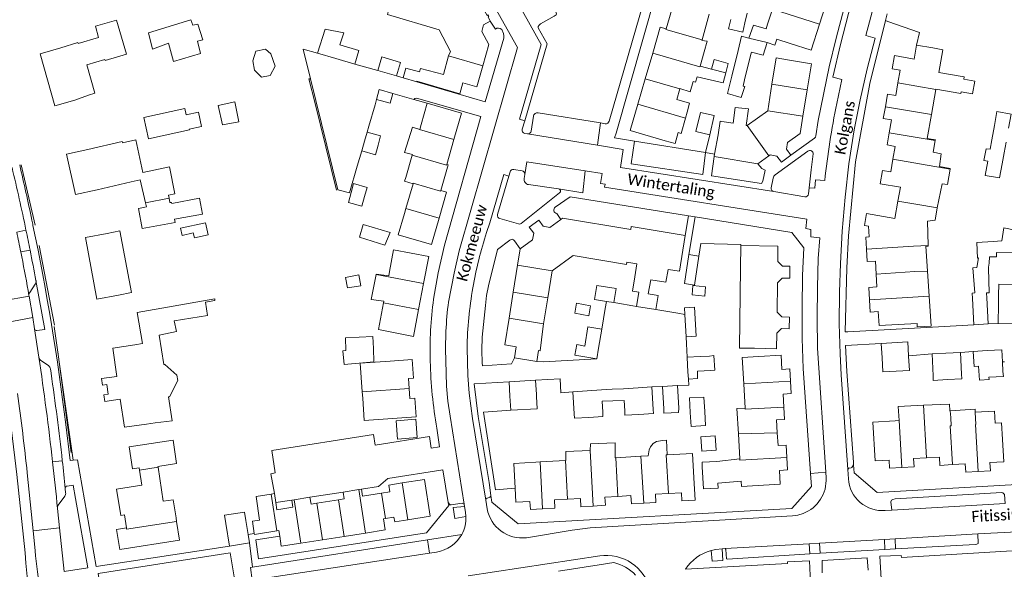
# Model space of a CAD drawing. Extents: x 177628 to 188968, y 384226 to 390673.
# Tile 224 of 256: x 183794 to 184016, y 386370 to 386493. Entities that reach past the tile are written whole.
import ezdxf

# ---------------------------------------------------------------- set-up
doc = ezdxf.new("R2010")
doc.units = 0
for name, color, linetype, lineweight in [('B01_F', 14, 'Continuous', 9), ('B01_T', 14, 'Continuous', 9), ('B02_F', 14, 'Continuous', 9), ('B02_T', 14, 'Continuous', 9), ('B07_D', 14, 'Continuous', 9), ('B11_F', 14, 'Continuous', 9), ('B11_S', 14, 'Continuous', 9), ('B14_F', 14, 'Continuous', 9), ('T01_F', 253, 'Continuous', 9), ('T01_T', 253, 'Continuous', 9), ('T03_F', 253, 'Continuous', 9), ('T03_T', 253, 'Continuous', 9), ('T04_F', 253, 'HAAG', 9), ('T04_T', 253, 'HAAG', 9), ('T05_F', 253, 'Continuous', 9), ('T05_T', 253, 'Continuous', 9), ('T22_D', 253, 'Continuous', 9), ('T22_T', 253, 'Continuous', 9), ('V00_F', 8, 'Continuous', 9), ('V00_T', 8, 'Continuous', 9), ('Z06', 7, 'Continuous', 9)]:
    doc.layers.add(name, color=color, linetype=linetype, lineweight=lineweight)
doc.styles.add('Legend', font='calibri.ttf')
doc.linetypes.add('HAAG', pattern='A,4,-1,[5,TOPOCAD.SHX,S=0.35,R=0,X=-0.35,Y=-0.35],-1', length=6)

msp = doc.modelspace()

# ---------------------------------------------------------------- linework, layer by layer
at = {"layer": 'B01_F', "linetype": 'Continuous'}
for points in [[(183962.738, 386488.117), (183964.52, 386487.523), (183964.925, 386488.852)], [(183883.891, 386479.412), (183893.576, 386476.546), (183894.198, 386479.015)], [(183811.358, 386476.744), (183809.953, 386476.246)], [(183817.569, 386465.531), (183820.611, 386466.192)], [(183998.869, 386436.692), (183998.486, 386442.266)], [(183999.26, 386431.01), (183998.869, 386436.692)], [(183838.35, 386430.434), (183820.895, 386427.331), (183822.122, 386420.356)], [(183996.515, 386424.875), (183996.538, 386424.112), (183999.721, 386424.314), (183999.26, 386431.01)], [(183828.744, 386403.017), (183824.979, 386402.55)], [(183951.651, 386388.966), (183956.894, 386389.423)], [(183829.018, 386385.229), (183829.653, 386381.163)]]:
    msp.add_lwpolyline(points, dxfattribs=at)
at = {"layer": 'B01_T', "linetype": 'Continuous'}
for points in [[(183974.568, 386492.272), (183976.367, 386497.97)], [(183871.54, 386496.722), (183877.408, 386494.987), (183877.235, 386494.401), (183888.882, 386490.958), (183891.428, 386486.105), (183891.01, 386485.1)], [(183940.016, 386491.21), (183941.645, 386496.811)], [(183963.953, 386495.624), (183962.877, 386492.236)], [(183803.697, 386486.888), (183807.57, 386488.105), (183807.629, 386487.903), (183812.224, 386489.247), (183811.484, 386491.776), (183816.274, 386493.177), (183818.514, 386485.518), (183813.686, 386484.105), (183813.623, 386484.321), (183809.55, 386483.129)], [(183899.08, 386495.28), (183899.69, 386494.23), (183899.87, 386494.34), (183900.09, 386493.98), (183899.91, 386493.87), (183900.39, 386492.92)], [(183949.732, 386494.459), (183948.119, 386488.699)], [(183900.39, 386492.92), (183898.87, 386492.12), (183898.48, 386490.63), (183900.1, 386487.65), (183898.76, 386482.88)], [(183936.992, 386485.705), (183938.704, 386491.591), (183940.016, 386491.21)], [(183967.939, 386487.887), (183972.708, 386486.383), (183974.568, 386492.272)], [(183948.119, 386488.699), (183948.091, 386488.598)], [(183967.939, 386487.887), (183964.925, 386488.852)], [(183803.697, 386486.888), (183799.034, 386485.557), (183802.372, 386473.867), (183806.822, 386475.137)], [(183996.43, 386487.5), (183995.87, 386484.39), (183991.42, 386485.18), (183990.9, 386482.22), (183992.69, 386481.88), (183992.201, 386479.024)], [(184000.08, 386486.905), (183996.43, 386487.5)], [(184001.422, 386481.39), (184002.303, 386486.438), (184000.08, 386486.905)], [(183889.844, 386480.946), (183891.01, 386485.1)], [(183935.322, 386479.961), (183936.992, 386485.705)], [(183948.577, 386486.046), (183947.663, 386482.816)], [(183967.82, 386484.16), (183964.783, 386484.668), (183963.847, 386478.738)], [(183880.761, 386480.138), (183881.382, 386482.373), (183884.477, 386481.507)], [(183898.76, 386482.88), (183897.42, 386478.11), (183894.198, 386479.015)], [(183967.82, 386484.16), (183972.75, 386483.35), (183971.781, 386477.438)], [(183883.852, 386479.273), (183880.761, 386480.138)], [(183933.652, 386474.218), (183935.322, 386479.961)], [(183946.981, 386480.403), (183946.644, 386479.213), (183946.087, 386479.371)], [(183883.891, 386479.412), (183883.852, 386479.273)], [(183944.779, 386472.443), (183945.303, 386474.472), (183942.441, 386475.282), (183943.123, 386477.693)], [(183943.123, 386477.693), (183943.135, 386477.736)], [(183963.847, 386478.738), (183962.906, 386472.774)], [(183989.394, 386473.675), (183989.89, 386476.47), (183991.71, 386476.16), (183992.201, 386479.024)], [(184000.764, 386477.615), (184000.746, 386477.511)], [(183806.822, 386475.137), (183809.953, 386476.246)], [(183971.781, 386477.438), (183970.813, 386471.526)], [(184000.746, 386477.511), (183999.771, 386471.924)], [(183886.218, 386474.435), (183884.824, 386469.631)], [(183892.24, 386466.262), (183893.96, 386472.189), (183886.218, 386474.435)], [(183939.782, 386465.997), (183931.926, 386468.282), (183933.652, 386474.218)], [(183990.245, 386467.786), (183990.75, 386470.68), (183988.92, 386471), (183989.394, 386473.675)], [(183944.387, 386471.096), (183943.383, 386467.644), (183942.726, 386467.835)], [(183944.779, 386472.443), (183944.387, 386471.096)], [(183962.906, 386472.774), (183958.26, 386469.416)], [(183970.813, 386471.526), (183970.18, 386467.66), (183967.37, 386465.65)], [(183999.771, 386471.924), (183998.831, 386466.534), (184000.647, 386466.217), (184000.623, 386466.08)], [(183884.516, 386468.573), (183884.824, 386469.631)], [(183951.7, 386467.36), (183952.163, 386470.398), (183952.561, 386470.334)], [(183958.26, 386469.416), (183958.032, 386469.453)], [(183950.916, 386462.999), (183951.7, 386467.36)], [(183991.079, 386461.852), (183991.58, 386464.72), (183989.77, 386465.06), (183990.245, 386467.786)], [(183817.569, 386465.531), (183817.508, 386465.809), (183809.789, 386464.062)], [(183892.24, 386466.262), (183890.62, 386460.681)], [(183968.11, 386462.75), (183967.13, 386464.14), (183967.37, 386465.65)], [(184000.623, 386466.08), (184000.161, 386463.43)], [(183809.789, 386464.062), (183804.992, 386463.012), (183806.981, 386453.923), (183811.872, 386454.994)], [(183950.815, 386462.435), (183950.916, 386462.999)], [(183960.65, 386460.81), (183950.815, 386462.435)], [(183963.174, 386462.618), (183960.65, 386460.81)], [(183963.174, 386462.618), (183963.47, 386462.83), (183964.96, 386462.56), (183965.97, 386461.17), (183968.11, 386462.75)], [(183890.62, 386460.681), (183890.927, 386460.592), (183889.259, 386454.845)], [(183992.23, 386452.45), (183992.77, 386455.58), (183988.24, 386456.34), (183988.77, 386459.3), (183990.58, 386459), (183991.079, 386461.852)], [(183881.371, 386457.771), (183881.116, 386456.895), (183883.033, 386456.338)], [(183811.872, 386454.994), (183819.508, 386456.768)], [(183883.033, 386456.338), (183881.415, 386450.748)], [(183889.259, 386454.845), (183890.589, 386454.458), (183888.884, 386448.581)], [(183985.155, 386441.584), (183985.001, 386444.341), (183985.747, 386444.416), (183985.587, 386446.786), (183984.674, 386446.961), (183985.142, 386449.636), (183991.552, 386448.518), (183992.23, 386452.45)], [(183888.884, 386448.581), (183887.164, 386442.653), (183879.696, 386444.82), (183881.092, 386449.632)], [(183881.415, 386450.748), (183881.092, 386449.632)], [(183909.96, 386443.71), (183910.22, 386445.23), (183909.2, 386446.6), (183911.35, 386448.17), (183912.36, 386446.8), (183913.86, 386446.52), (183916.318, 386448.32)], [(183916.318, 386448.32), (183916.66, 386448.57), (183932.05, 386446.02), (183932.16, 386446.68), (183944.31, 386444.66)], [(183814.168, 386445.136), (183809.283, 386444.238), (183811.826, 386430.396), (183816.722, 386431.295)], [(183814.168, 386445.136), (183817.018, 386445.719), (183819.598, 386431.856), (183816.722, 386431.295)], [(183944.31, 386444.66), (183943, 386436.63)], [(183907.15, 386441.66), (183909.96, 386443.71)], [(183956.82, 386442.41), (183956.75, 386437.41)], [(183959.89, 386419.31), (183964.89, 386419.2), (183964.97, 386422.69), (183966.02, 386423.74), (183967.74, 386423.69), (183967.79, 386426.34), (183966.04, 386426.38), (183964.99, 386427.47), (183965.08, 386434.04), (183966.15, 386435.11), (183967.87, 386435.09), (183967.91, 386437.75), (183966.21, 386437.76), (183965.14, 386438.86), (183965.15, 386442.3), (183956.82, 386442.41)], [(183885.404, 386433.905), (183886.558, 386439.96), (183878.643, 386441.469), (183877.707, 386436.56)], [(183906.555, 386437.975), (183907.15, 386441.66)], [(183932.937, 386435.363), (183933.441, 386438.28), (183931.154, 386438.675), (183931.062, 386438.143), (183919.079, 386440.21), (183914.32, 386436.741)], [(183987.32, 386436.019), (183987.16, 386438.93), (183985.31, 386438.81), (183985.155, 386441.584)], [(183905.579, 386431.934), (183906.555, 386437.975)], [(183877.533, 386435.649), (183877.707, 386436.56)], [(183914.32, 386436.741), (183913.357, 386430.678)], [(183936.534, 386434.742), (183939.934, 386434.155), (183940.438, 386437.072)], [(183943, 386436.63), (183940.438, 386437.072)], [(183959.89, 386419.31), (183956.549, 386419.298), (183956.75, 386437.41)], [(183985.825, 386430.215), (183985.67, 386432.99), (183987.48, 386433.1), (183987.32, 386436.019)], [(183884.286, 386428.046), (183885.404, 386433.905)], [(183904.635, 386426.088), (183905.579, 386431.934)], [(183933.379, 386428.738), (183933.878, 386431.908)], [(183935.985, 386431.563), (183938.205, 386431.2), (183937.687, 386428.033)], [(183878.22, 386422.928), (183875.215, 386423.499), (183876.37, 386429.556)], [(183876.37, 386429.556), (183876.438, 386429.91)], [(183913.357, 386430.678), (183912.428, 386424.829)], [(183996.515, 386424.875), (183987.99, 386424.42), (183987.79, 386427.59), (183985.98, 386427.45), (183985.825, 386430.215)], [(183878.22, 386422.928), (183883.132, 386421.991), (183884.286, 386428.046)], [(183937.687, 386428.033), (183933.379, 386428.738)], [(183825.852, 386422.292), (183829.745, 386423.05), (183829.262, 386425.495)], [(183905.88, 386417.17), (183906.25, 386419.62), (183903.66, 386420.05), (183904.635, 386426.088)], [(183912.428, 386424.829), (183912.25, 386423.71)], [(183912.25, 386423.71), (183911.63, 386418.75), (183911.3, 386418.79), (183910.88, 386416.34)], [(183820.359, 386420.049), (183815.411, 386419.333), (183816.329, 386412.987), (183812.873, 386412.494), (183813.091, 386411.01), (183814.08, 386411.155), (183814.399, 386408.978), (183813.41, 386408.833), (183813.629, 386407.34), (183817.089, 386407.851), (183818.024, 386401.537), (183822.97, 386402.269)], [(183822.122, 386420.356), (183820.359, 386420.049)], [(183827.921, 386408.374), (183828.167, 386408.41), (183830.026, 386412.026), (183829.847, 386413.253), (183827.127, 386415.687), (183826.872, 386415.65)], [(183877.85, 386416.411), (183871.127, 386415.938), (183871.579, 386409.516)], [(183877.85, 386416.411), (183882.84, 386416.758), (183883.129, 386412.599), (183881.979, 386412.519), (183882.137, 386410.25)], [(183910.88, 386416.34), (183905.88, 386417.17)], [(183960.89, 386417.441), (183957.162, 386417.234), (183957.498, 386411.322)], [(183968.04, 386411.895), (183967.881, 386414.662), (183966.066, 386414.558), (183965.884, 386417.728), (183960.89, 386417.441)], [(183957.498, 386411.322), (183957.811, 386405.83)], [(183966.549, 386406.076), (183966.38, 386409.018), (183968.199, 386409.122), (183968.04, 386411.895)], [(183871.579, 386409.516), (183871.682, 386408.06)], [(183882.137, 386410.25), (183882.291, 386408.03), (183883.449, 386408.11), (183883.741, 386403.902), (183872.027, 386403.088), (183871.682, 386408.06)], [(183957.811, 386405.83), (183955.964, 386405.725), (183956.288, 386400.033)], [(183965.055, 386400.315), (183964.889, 386403.197), (183966.709, 386403.302), (183966.549, 386406.076)], [(183822.97, 386402.269), (183824.979, 386402.55)], [(183991.59, 386402.982), (183986.59, 386402.708), (183987.071, 386393.949), (183990.22, 386394.121), (183990.318, 386392.328), (183993.095, 386392.48)], [(183992.51, 386403.036), (183991.59, 386402.982)], [(184015.783, 386398.78), (184015.572, 386402.515), (184014.139, 386402.433)], [(183956.288, 386400.033), (183956.608, 386394.4)], [(183967.19, 386394.735), (183967.029, 386397.533), (183965.221, 386397.429), (183965.055, 386400.315)], [(184010.255, 386391.6), (184013.037, 386391.758), (184012.932, 386393.606), (184016.067, 386393.784), (184015.783, 386398.78)], [(183946.278, 386390.12), (183945.966, 386395.667), (183940.215, 386395.342)], [(183910.71, 386393.677), (183905.702, 386393.392), (183906.02, 386387.8)], [(183911.655, 386393.73), (183910.71, 386393.677)], [(183917.322, 386394.05), (183911.655, 386393.73)], [(183917.464, 386394.058), (183917.322, 386394.05)], [(183928.656, 386394.69), (183928.568, 386394.685)], [(183934.353, 386395.011), (183928.656, 386394.69)], [(183935.961, 386395.102), (183934.353, 386395.011)], [(183951.398, 386393.867), (183948.108, 386393.697), (183948.16, 386392.65)], [(183956.894, 386389.423), (183956.964, 386388.204), (183965.69, 386388.706), (183965.51, 386391.832), (183967.351, 386391.938), (183967.19, 386394.735)], [(183993.095, 386392.48), (183995.86, 386392.632), (183995.759, 386394.474), (183998.663, 386394.624)], [(183998.663, 386394.624), (184001.568, 386394.775), (184001.671, 386392.962), (184004.535, 386393.125)], [(183818.473, 386378.899), (183818.017, 386381.818), (183817.201, 386381.69), (183816.276, 386387.604), (183821.967, 386388.493), (183821.438, 386391.881)], [(183948.16, 386392.65), (183948.419, 386387.659), (183951.71, 386387.83), (183951.651, 386388.966)], [(184004.535, 386393.125), (184007.382, 386393.288), (184007.488, 386391.442), (184010.255, 386391.6)], [(183875.923, 386386.723), (183877.827, 386387.021), (183877.589, 386388.541), (183880.544, 386389.004)], [(183880.544, 386389.004), (183885.601, 386389.795), (183886.897, 386381.518), (183881.84, 386380.726)], [(183940.514, 386386.62), (183943.473, 386386.788), (183943.577, 386384.955), (183946.562, 386385.125), (183946.278, 386390.12)], [(183867.278, 386386.95), (183867.52, 386385.4), (183866.206, 386385.194)], [(183870.822, 386387.504), (183867.278, 386386.95)], [(183871.403, 386387.595), (183870.822, 386387.504)], [(183875.923, 386386.723), (183871.645, 386386.053), (183871.403, 386387.595)], [(183906.02, 386387.8), (183906.198, 386384.661), (183909.343, 386384.84), (183909.447, 386383.008), (183912.205, 386383.165)], [(183847.662, 386385.957), (183848.48, 386380.64), (183846.85, 386380.38)], [(183847.662, 386385.957), (183851.068, 386386.49)], [(183851.806, 386386.606), (183851.068, 386386.49)], [(183852.118, 386384.613), (183851.806, 386386.606)], [(183855.694, 386385.152), (183855.946, 386383.539), (183852.373, 386382.979), (183852.118, 386384.613)], [(183856.242, 386385.238), (183855.694, 386385.152)], [(183856.242, 386385.238), (183859.804, 386385.796)], [(183859.804, 386385.796), (183860.049, 386384.23), (183861.347, 386384.433)], [(183866.206, 386385.194), (183861.347, 386384.433)], [(183912.205, 386383.165), (183914.967, 386383.322), (183914.862, 386385.168), (183917.795, 386385.335)], [(183917.795, 386385.335), (183920.733, 386385.502), (183920.838, 386383.658), (183923.595, 386383.815)], [(183923.595, 386383.815), (183926.342, 386383.971), (183926.237, 386385.818), (183929.174, 386385.985)], [(183929.174, 386385.985), (183932.103, 386386.152), (183932.208, 386384.299), (183934.965, 386384.456)], [(183934.965, 386384.456), (183937.691, 386384.611), (183937.587, 386386.453), (183940.514, 386386.62)], [(183829.783, 386380.334), (183830.44, 386376.127), (183816.956, 386374.02), (183816.248, 386378.551), (183818.473, 386378.899)], [(183829.653, 386381.163), (183829.783, 386380.334)], [(183846.85, 386380.38), (183847.267, 386377.658)], [(183876.819, 386380.998), (183876.358, 386380.926), (183876.75, 386378.422), (183872.352, 386377.733)], [(183881.84, 386380.726), (183878.889, 386380.264), (183878.728, 386381.297), (183876.819, 386380.998)], [(183847.267, 386377.658), (183847.304, 386377.418), (183852.364, 386378.21)], [(183853.001, 386377.02), (183852.804, 386378.279), (183852.364, 386378.21)], [(183857.775, 386375.451), (183853.355, 386374.759), (183853.001, 386377.02)], [(183862.634, 386376.212), (183857.775, 386375.451)], [(183867.493, 386376.973), (183862.634, 386376.212)], [(183872.352, 386377.733), (183867.493, 386376.973)]]:
    msp.add_lwpolyline(points, dxfattribs=at)
at = {"layer": 'B02_F', "linetype": 'Continuous'}
for points in [[(183959.24, 386485.952), (183961.847, 386485.26), (183962.738, 386488.117)], [(183831.617, 386473.239), (183822.396, 386471.257), (183823.431, 386466.445), (183832.682, 386468.434)], [(183870.956, 386444.335), (183871.805, 386447.176), (183877.833, 386445.342), (183876.683, 386442.5), (183870.956, 386444.335)], [(183874.09, 386419.228), (183873.993, 386421.964), (183867.82, 386421.681)], [(183867.533, 386415.68), (183874.195, 386416.281), (183874.09, 386419.228)], [(183945.045, 386412.366), (183947.116, 386412.528)], [(183824.027, 386397.914), (183829.034, 386398.652)]]:
    msp.add_lwpolyline(points, dxfattribs=at)
at = {"layer": 'B02_T', "linetype": 'Continuous'}
for points in [[(183869.908, 386483.272), (183870.801, 386486.325), (183866.566, 386487.565)], [(183861.469, 386485.689), (183865.667, 386484.513)], [(183865.667, 386484.513), (183869.908, 386483.272)], [(183875.083, 386481.808), (183875.964, 386484.866), (183880.202, 386483.642), (183879.319, 386480.585)], [(183879.319, 386480.585), (183875.083, 386481.808)], [(183874.823, 386475.282), (183875.427, 386477.53), (183878.484, 386476.677)], [(183878.484, 386476.677), (183877.859, 386474.435), (183874.823, 386475.282)], [(183949.842, 386467.361), (183946.717, 386468.099), (183947.733, 386472.399)], [(183947.733, 386472.399), (183950.858, 386471.66)], [(183950.858, 386471.66), (183949.842, 386467.361)], [(184017.147, 386468.843), (184017.721, 386471.989), (184014.51, 386472.575), (184013.933, 386469.413)], [(184013.933, 386469.413), (184013.356, 386466.251)], [(183872.658, 386467.965), (183872.078, 386465.894)], [(183875.14, 386465.005), (183875.729, 386467.105), (183872.658, 386467.965)], [(183872.078, 386465.894), (183871.469, 386463.722)], [(183871.469, 386463.722), (183874.54, 386462.862), (183875.14, 386465.005)], [(184015.687, 386460.843), (184015.1, 386457.632), (184011.889, 386458.218), (184012.475, 386461.429)], [(183872.101, 386453.45), (183872.687, 386455.517), (183869.639, 386456.381), (183869.067, 386454.33)], [(183869.067, 386454.33), (183868.456, 386452.137)], [(183868.456, 386452.137), (183871.485, 386451.278), (183872.101, 386453.45)], [(183822.992, 386451.123), (183821.178, 386450.793), (183821.996, 386446.296), (183829.448, 386447.651), (183829.324, 386448.331)], [(183828.679, 386451.877), (183828.63, 386452.148), (183828.263, 386452.081)], [(183947.408, 386440.042), (183946.399, 386433.548), (183944.163, 386433.895), (183945.162, 386440.391)], [(183945.162, 386440.391), (183947.408, 386440.042)], [(183928.225, 386429.586), (183928.736, 386432.743), (183924.402, 386433.445), (183923.904, 386430.286), (183926.553, 386429.857)], [(183926.553, 386429.857), (183928.225, 386429.586)], [(184008.981, 386430.492), (184009.28, 386424.622)], [(184012.544, 386424.788), (184012.245, 386430.658)], [(184014.883, 386429.242), (184014.779, 386424.907)], [(183944.236, 386426.915), (183944.141, 386428.438), (183946.411, 386428.572), (183946.797, 386422.04), (183944.548, 386421.907)], [(183944.548, 386421.907), (183944.236, 386426.915)], [(184009.28, 386424.622), (184012.544, 386424.788)], [(184014.779, 386424.907), (184018.602, 386424.813), (184018.609, 386425.11)], [(183921.681, 386419.808), (183922.359, 386424.139), (183925.509, 386423.639)], [(183925.509, 386423.639), (183924.822, 386419.309)], [(183988.459, 386420.397), (183994.446, 386420.74), (183994.625, 386417.629)], [(183988.644, 386417.146), (183988.459, 386420.397)], [(184003.015, 386418.235), (183999.917, 386418.089)], [(183999.917, 386418.089), (184000.152, 386413.114)], [(184006.27, 386418.389), (184003.015, 386418.235)], [(184006.501, 386413.498), (184006.27, 386418.389)], [(184012.32, 386418.787), (184015.611, 386418.942), (184015.738, 386416.234)], [(183944.731, 386417.266), (183944.73, 386417.309)], [(183944.928, 386414.002), (183944.731, 386417.266)], [(183947.697, 386417.445), (183949.765, 386417.569)], [(183949.765, 386417.569), (183950.78, 386417.65), (183950.98, 386414.38), (183950.07, 386414.312)], [(183994.631, 386417.524), (183994.814, 386414.332), (183988.823, 386413.988), (183988.644, 386417.146)], [(183994.625, 386417.629), (183994.631, 386417.524)], [(184015.738, 386416.234), (184015.839, 386414.094)], [(183944.928, 386414.002), (183945.045, 386412.366)], [(183950.07, 386414.312), (183947.048, 386414.13)], [(184003.365, 386412.26), (184006.57, 386412.45), (184006.501, 386413.498)], [(184012.7, 386412.78), (184015.96, 386412.97), (184015.839, 386414.094)], [(183904.672, 386411.784), (183910.623, 386412.111)], [(183904.84, 386408.551), (183904.672, 386411.784)], [(183910.623, 386412.111), (183910.8, 386408.9)], [(184000.152, 386413.114), (184000.17, 386412.07), (184003.365, 386412.26)], [(183910.8, 386408.9), (183910.822, 386408.494)], [(183922.211, 386409.756), (183918.986, 386409.527)], [(183918.986, 386409.527), (183919.341, 386404.554)], [(183925.427, 386409.986), (183922.211, 386409.756)], [(183927.884, 386410.091), (183925.427, 386409.986)], [(183930.397, 386410.198), (183927.884, 386410.091)], [(183930.397, 386410.198), (183933.698, 386410.417)], [(183933.698, 386410.417), (183936.786, 386410.624)], [(183936.786, 386410.624), (183937.127, 386405.515)], [(183939.197, 386410.714), (183942.546, 386410.937)], [(183939.534, 386405.657), (183939.197, 386410.714)], [(183942.546, 386410.937), (183942.887, 386405.827)], [(183905.007, 386405.346), (183904.84, 386408.551)], [(183910.822, 386408.494), (183910.977, 386405.674), (183905.007, 386405.346)], [(183925.61, 386407.406), (183925.785, 386404.953)], [(183930.729, 386405.208), (183930.573, 386407.551)], [(183945.449, 386404.84), (183945.263, 386408.134), (183948.537, 386408.319), (183948.718, 386405.099)], [(183919.341, 386404.554), (183919.35, 386403.56), (183922.587, 386403.762)], [(183922.587, 386403.762), (183925.77, 386403.96), (183925.785, 386404.953)], [(183930.729, 386405.208), (183930.73, 386404.23), (183933.905, 386404.423)], [(183933.905, 386404.423), (183937.15, 386404.62), (183937.127, 386405.515)], [(183939.534, 386405.657), (183939.52, 386404.73), (183942.8, 386404.89), (183942.887, 386405.827)], [(183948.899, 386401.9), (183945.625, 386401.715), (183945.449, 386404.84)], [(183948.718, 386405.099), (183948.899, 386401.9)], [(183821.438, 386391.881), (183821.351, 386392.435), (183819.859, 386392.202), (183819.07, 386397.125), (183824.027, 386397.914)], [(183951.306, 386396.366), (183951.06, 386399.639), (183947.798, 386399.393), (183948.044, 386396.121), (183951.306, 386396.366)], [(183845.379, 386380.521), (183845.07, 386382.464), (183840.551, 386381.744), (183840.854, 386379.872)], [(183845.872, 386377.417), (183845.379, 386380.521)], [(183840.854, 386379.872), (183841.659, 386374.805)], [(183846.173, 386375.522), (183845.872, 386377.417)], [(183841.659, 386374.805), (183846.173, 386375.522)]]:
    msp.add_lwpolyline(points, dxfattribs=at)
at = {"layer": 'B07_D', "linetype": 'Continuous'}
for points in [[(183974.568, 386492.272), (183963.953, 386495.624)], [(183940.016, 386491.21), (183939.975, 386491.068), (183948.119, 386488.699)], [(183958.665, 386489.08), (183962.738, 386488.117)], [(183891.01, 386485.1), (183898.76, 386482.88)], [(183947.663, 386482.816), (183947.607, 386482.618), (183936.992, 386485.705)], [(183953.457, 386481.288), (183950.26, 386482.117)], [(183943.123, 386477.693), (183935.322, 386479.961)], [(183963.847, 386478.738), (183971.781, 386477.438)], [(183992.201, 386479.024), (184000.746, 386477.511)], [(183944.387, 386471.096), (183933.652, 386474.218)], [(183989.394, 386473.675), (183999.771, 386471.924)], [(183970.813, 386471.526), (183962.906, 386472.774)], [(183963.174, 386462.618), (183958.26, 386469.416)], [(183892.24, 386466.262), (183884.497, 386468.508), (183884.516, 386468.573)], [(183990.245, 386467.786), (184000.623, 386466.08)], [(183890.62, 386460.681), (183890.575, 386460.526), (183882.828, 386462.774)], [(183991.079, 386461.852), (184003.955, 386459.615)], [(183889.259, 386454.845), (183889.217, 386454.702), (183883.075, 386456.484), (183883.033, 386456.338)], [(183822.777, 386452.062), (183828.08, 386453.113)], [(183992.23, 386452.45), (183998.071, 386451.45)], [(183998.071, 386451.45), (184001.059, 386450.91)], [(183888.884, 386448.581), (183881.415, 386450.748)], [(183985.155, 386441.584), (183995.697, 386442.258), (183999.042, 386442.416)], [(183906.555, 386437.975), (183914.32, 386436.741)], [(183885.404, 386433.905), (183874.727, 386435.941)], [(183987.32, 386436.019), (183996.03, 386436.555), (183998.869, 386436.692)], [(183913.357, 386430.678), (183905.579, 386431.934)], [(183884.286, 386428.046), (183876.37, 386429.556)], [(183985.825, 386430.215), (183999.26, 386431.01)], [(183912.428, 386424.829), (183904.635, 386426.088)], [(183957.498, 386411.322), (183968.04, 386411.895)], [(183882.137, 386410.25), (183871.579, 386409.516)], [(183957.811, 386405.83), (183957.823, 386405.609), (183966.549, 386406.076)], [(183997.954, 386406.477), (183998.663, 386394.624)], [(184003.967, 386405.247), (184004.099, 386403.71), (184004.205, 386401.865), (184003.98, 386401.852), (184004.535, 386393.125)], [(184009.637, 386404.942), (184009.791, 386402.184)], [(183992.51, 386403.036), (183993.095, 386392.48)], [(183956.288, 386400.033), (183965.055, 386400.315)], [(184009.791, 386402.184), (184009.692, 386402.178), (184010.255, 386391.6)], [(183922.935, 386396.323), (183923.595, 386383.815)], [(183911.655, 386393.73), (183912.205, 386383.165)], [(183917.322, 386394.05), (183917.795, 386385.335)], [(183928.656, 386394.69), (183929.174, 386385.985)], [(183934.353, 386395.011), (183934.965, 386384.456)], [(183940.215, 386395.342), (183940.05, 386395.333), (183940.514, 386386.62)], [(183956.608, 386394.4), (183956.624, 386394.121), (183967.19, 386394.735)], [(183821.438, 386391.881), (183825.61, 386392.527)], [(183880.544, 386389.004), (183881.84, 386380.726)], [(183872.352, 386377.733), (183870.822, 386387.504)], [(183875.923, 386386.723), (183876.819, 386380.998)], [(183852.364, 386378.21), (183851.068, 386386.49)], [(183857.775, 386375.451), (183856.242, 386385.238)], [(183867.493, 386376.973), (183866.206, 386385.194)], [(183862.634, 386376.212), (183861.347, 386384.433)], [(183818.473, 386378.899), (183818.515, 386378.633), (183829.783, 386380.334)]]:
    msp.add_lwpolyline(points, dxfattribs=at)
at = {"layer": 'B11_F', "linetype": 'Continuous'}
for points in [[(183962.877, 386492.236), (183962.528, 386491.212), (183959.712, 386492.003), (183958.665, 386489.08)], [(183950.26, 386482.117), (183947.663, 386482.816)], [(183946.981, 386480.403), (183952.867, 386479.013), (183953.457, 386481.288)], [(183952.561, 386470.334), (183955.085, 386469.996), (183955.585, 386473.506)], [(183955.585, 386473.506), (183958.538, 386473.155), (183958.032, 386469.453)]]:
    msp.add_lwpolyline(points, dxfattribs=at)
at = {"layer": 'B11_S', "linetype": 'Continuous'}
for points in [[(183948.577, 386486.046), (183949.25, 386488.401), (183948.091, 386488.598)], [(183809.55, 386483.129), (183811.358, 386476.744)], [(183884.477, 386481.507), (183884.702, 386482.296), (183889.844, 386480.946)], [(184001.422, 386481.39), (184007.127, 386480.356), (184007.061, 386479.844), (184009.526, 386479.429), (184008.988, 386476.543), (184006.476, 386477.033), (184006.362, 386476.617), (184000.764, 386477.615)], [(183943.135, 386477.736), (183945.465, 386477.037), (183946.087, 386479.371)], [(183884.516, 386468.573), (183882.869, 386469.084), (183881.132, 386463.367), (183882.869, 386462.916)], [(183942.726, 386467.835), (183942.041, 386465.369), (183939.782, 386465.997)], [(183828.08, 386453.113), (183827.959, 386453.797), (183829.399, 386454.049), (183828.2, 386460.156), (183822.176, 386458.889), (183820.611, 386466.192)], [(183881.371, 386457.771), (183882.828, 386462.774)], [(183882.828, 386462.774), (183882.869, 386462.916)], [(184003.955, 386459.615), (184003.98, 386459.76), (184001.585, 386460.23), (184001.982, 386463.059), (184000.161, 386463.43)], [(184002.151, 386456.326), (184003.363, 386456.135), (184003.955, 386459.615)], [(183819.508, 386456.768), (183821.594, 386457.24), (183822.777, 386452.062)], [(184001.059, 386450.91), (184002.151, 386456.326)], [(184001.059, 386450.91), (184000.595, 386448.123), (183998.887, 386447.949), (183999.042, 386442.416)], [(183999.042, 386442.416), (183999.045, 386442.324), (183998.486, 386442.266)], [(183876.438, 386429.91), (183873.575, 386430.26), (183874.727, 386435.941)], [(183874.727, 386435.941), (183874.74, 386436.005), (183877.533, 386435.649)], [(183932.937, 386435.363), (183932.44, 386432.179), (183933.878, 386431.908)], [(183935.985, 386431.563), (183936.534, 386434.742)], [(183829.262, 386425.495), (183836.766, 386426.692), (183836.258, 386429.678), (183838.391, 386430.096), (183838.35, 386430.434)], [(183825.852, 386422.292), (183826.872, 386415.65)], [(183827.921, 386408.374), (183828.744, 386403.017)], [(184003.967, 386405.247), (184003.881, 386405.241), (184003.819, 386406.738), (183997.954, 386406.477)], [(183997.954, 386406.477), (183992.256, 386406.224), (183992.51, 386403.036)], [(184009.637, 386404.942), (184009.598, 386405.635), (184003.967, 386405.247)], [(184009.637, 386404.942), (184013.981, 386405.191), (184014.139, 386402.433)], [(183922.935, 386396.323), (183922.975, 386397.79), (183928.518, 386398.043), (183928.568, 386394.685)], [(183935.961, 386395.102), (183936.213, 386396.43), (183936.508, 386397.158), (183937.111, 386397.861), (183937.854, 386398.358), (183939.195, 386398.584), (183940.072, 386398.602), (183940.215, 386395.342)], [(183917.464, 386394.058), (183917.453, 386396.088), (183922.935, 386396.323)], [(183956.608, 386394.4), (183951.398, 386393.867)], [(183829.018, 386385.229), (183826.739, 386384.936), (183825.61, 386392.527)]]:
    msp.add_lwpolyline(points, dxfattribs=at)
at = {"layer": 'B14_F', "linetype": 'Continuous'}
for points in [[(183832.95, 386493.225), (183833.447, 386492.036), (183834.535, 386492.276), (183835.716, 386488.684), (183834.492, 386488.435), (183835.163, 386485.645), (183829.098, 386483.849), (183827.919, 386487.98), (183824.361, 386486.653), (183823.418, 386490.322), (183832.95, 386493.225)], [(183954.573, 386493.32), (183954.068, 386491.183), (183957.251, 386490.43), (183957.756, 386492.567)], [(183957.756, 386492.567), (183958.26, 386494.703)], [(183866.566, 386487.565), (183867.432, 386490.261), (183863.233, 386491.143), (183861.469, 386485.689)], [(183958.665, 386489.08), (183957.011, 386489.535), (183956.22, 386486.343)], [(183846.959, 386483.959), (183847.283, 386481.873), (183848.915, 386480.326), (183850.849, 386480.716), (183851.977, 386482.815), (183850.977, 386485.54), (183849.808, 386486.647), (183847.649, 386486.202), (183846.959, 386483.959)], [(183953.457, 386481.288), (183954.006, 386483.404), (183950.81, 386484.269), (183950.26, 386482.117)], [(183956.22, 386486.343), (183954.779, 386480.533)], [(183957.673, 386479.691), (183959.126, 386485.498)], [(183959.126, 386485.498), (183959.24, 386485.952)], [(183954.779, 386480.533), (183953.821, 386476.669), (183956.919, 386475.711), (183957.727, 386478.182), (183957.326, 386478.306), (183957.673, 386479.691)], [(183832.682, 386468.434), (183832.641, 386468.623), (183835.369, 386469.21), (183834.675, 386472.437), (183831.918, 386471.844), (183831.617, 386473.239)], [(183840.118, 386469.577), (183843.777, 386470.287), (183842.905, 386474.753), (183839.123, 386473.956), (183840.118, 386469.577)], [(184012.968, 386464.12), (184013.356, 386466.251)], [(184016.567, 386465.664), (184016.14, 386463.327)], [(184012.475, 386461.429), (184011.583, 386461.569), (184012.109, 386464.207), (184012.968, 386464.12)], [(184016.14, 386463.327), (184015.687, 386460.843)], [(183822.777, 386452.062), (183822.992, 386451.123)], [(183828.263, 386452.081), (183828.08, 386453.113)], [(183828.679, 386451.877), (183834.954, 386453.056), (183835.627, 386449.502), (183829.324, 386448.331)], [(183836.262, 386447.53), (183836.854, 386444.828), (183833.776, 386444.154), (183833.532, 386445.263), (183831.036, 386444.716), (183830.687, 386446.308), (183836.262, 386447.53)], [(184015.631, 386443.504), (184016.034, 386446.389), (184018.617, 386445.902), (184018.269, 386443.312)], [(184009.947, 386437.47), (184010.375, 386439.65), (184010.133, 386439.602), (184009.989, 386443.125), (184013.645, 386443.371)], [(184013.645, 386443.371), (184015.631, 386443.504)], [(184018.374, 386440.799), (184014.41, 386440.867), (184014.384, 386439.902)], [(184013.548, 386439.896), (184012.835, 386439.89), (184012.777, 386438.485), (184012.63, 386437.589), (184012.636, 386437.358)], [(184014.384, 386439.902), (184013.548, 386439.896)], [(183868.266, 386432.901), (183867.79, 386435.223), (183870.81, 386435.803), (183871.229, 386433.372), (183868.266, 386432.901)], [(184009.502, 386431.791), (184009.093, 386437.383), (184009.947, 386437.47)], [(184012.636, 386437.358), (184012.781, 386431.793), (184012.172, 386431.765), (184012.175, 386431.719)], [(183946.037, 386433.42), (183948.908, 386433.162), (183948.717, 386431.054), (183945.846, 386431.312), (183946.037, 386433.42)], [(184014.9, 386431.262), (184014.921, 386433.705), (184018.228, 386433.629), (184018.241, 386433.325), (184019.813, 386433.267), (184019.739, 386431.372), (184018.197, 386431.417), (184018.191, 386431.234)], [(184008.981, 386430.492), (184008.935, 386431.696), (184009.502, 386431.791)], [(184012.175, 386431.719), (184012.245, 386430.658)], [(184014.883, 386429.242), (184014.9, 386431.262)], [(183919.471, 386427.188), (183919.847, 386429.428), (183923.005, 386428.883), (183922.629, 386426.643), (183919.471, 386427.188)], [(183867.914, 386418.782), (183867.82, 386421.681)], [(183921.681, 386419.808), (183919.872, 386420.128), (183919.459, 386417.793), (183924.4, 386416.92)], [(183867.533, 386415.68), (183867.247, 386418.697), (183867.914, 386418.782)], [(183924.4, 386416.92), (183924.822, 386419.309)], [(184009.128, 386418.577), (184012.32, 386418.787)], [(184012.7, 386412.78), (184012.733, 386412.271), (184010.599, 386412.131), (184010.393, 386415.273), (184009.35, 386415.204), (184009.128, 386418.577)], [(183944.73, 386417.309), (183947.697, 386417.445)], [(183947.116, 386412.528), (183947.048, 386414.13)], [(183928.015, 386407.476), (183925.61, 386407.406)], [(183930.573, 386407.551), (183928.015, 386407.476)], [(183883.961, 386399.213), (183879.52, 386398.891), (183879.222, 386403.005), (183883.663, 386403.327), (183883.961, 386399.213)], [(183825.61, 386392.527), (183825.578, 386392.741), (183829.768, 386393.39), (183829.034, 386398.652)]]:
    msp.add_lwpolyline(points, dxfattribs=at)
at = {"layer": 'T01_F', "linetype": 'Continuous'}
for points in [[(183947.408, 386440.042), (183947.85, 386442.885), (183956.825, 386442.63), (183956.82, 386442.41)], [(183905.007, 386405.346), (183898.87, 386404.939), (183901.618, 386387.489), (183906.02, 386387.8)]]:
    msp.add_lwpolyline(points, dxfattribs=at)
at = {"layer": 'T01_T', "linetype": 'Continuous'}
for points in [[(183999.917, 386418.089), (183994.625, 386417.629)], [(183918.986, 386409.527), (183916.33, 386409.32), (183916.18, 386412.42), (183910.623, 386412.111)]]:
    msp.add_lwpolyline(points, dxfattribs=at)
at = {"layer": 'T03_F', "linetype": 'Continuous'}
for points in [[(183883.22, 386475.28), (183886.218, 386474.435)], [(183802.306, 386424.497), (183798.842, 386442.406)], [(183803.001, 386418.521), (183806.044, 386395.837)]]:
    msp.add_lwpolyline(points, dxfattribs=at)
at = {"layer": 'T03_T', "linetype": 'Continuous'}
msp.add_lwpolyline([(183806.24, 386395.736), (183802.215, 386424.191)], dxfattribs=at)
at = {"layer": 'T04_F', "linetype": 'HAAG'}
msp.add_lwpolyline([(183797.921, 386447.046), (183794.789, 386460.578)], dxfattribs=at)
at = {"layer": 'T04_T', "linetype": 'HAAG'}
for points in [[(183873.052, 386469.296), (183874.473, 386474.104)], [(183980.682, 386414.121), (183982.196, 386393.676)]]:
    msp.add_lwpolyline(points, dxfattribs=at)
at = {"layer": 'T05_F', "linetype": 'Continuous'}
for points in [[(183996.43, 386487.5), (183997.064, 386490.334)], [(183865.764, 386454.888), (183860.965, 386474.429), (183859.559, 386479.907), (183859.895, 386479.969)], [(183847.267, 386377.658), (183845.872, 386377.417)]]:
    msp.add_lwpolyline(points, dxfattribs=at)
at = {"layer": 'T05_T', "linetype": 'Continuous'}
for points in [[(183859.895, 386479.969), (183858.25, 386486.59), (183861.469, 386485.689)], [(183869.908, 386483.272), (183875.083, 386481.808)], [(183879.319, 386480.585), (183880.761, 386480.138)], [(183883.22, 386475.28), (183878.484, 386476.677)], [(183874.473, 386474.104), (183874.823, 386475.282)], [(183872.658, 386467.965), (183873.052, 386469.296)], [(183871.469, 386463.722), (183870.466, 386460.266)], [(183929.144, 386429.435), (183932.518, 386428.88)], [(183925.509, 386423.639), (183926.283, 386428.248)], [(183937.687, 386428.033), (183942.62, 386427.21)], [(184009.28, 386424.622), (184000, 386424.09)], [(184006.27, 386418.389), (184009.128, 386418.577)], [(183924.4, 386416.92), (183912.38, 386416.27), (183910.88, 386416.34)], [(184015.738, 386416.234), (184016.202, 386416.265)], [(183945.045, 386412.366), (183945.14, 386411.04), (183942.546, 386410.937)], [(183832.37, 386373.37), (183841.659, 386374.805)], [(183924.919, 386370.6), (183915.786, 386369.18)]]:
    msp.add_lwpolyline(points, dxfattribs=at)
at = {"layer": 'T22_D', "linetype": 'Continuous'}
for points in [[(183946.52, 386448.91), (183945.035, 386449.13)], [(183942.62, 386427.21), (183944.236, 386426.915)]]:
    msp.add_lwpolyline(points, dxfattribs=at)
at = {"layer": 'T22_T', "linetype": 'Continuous'}
for points in [[(183989.38, 386493.07), (183989.801, 386494.559)], [(183950.916, 386462.999), (183948.89, 386463.329)]]:
    msp.add_lwpolyline(points, dxfattribs=at)
at = {"layer": 'V00_F', "linetype": 'Continuous'}
for points in [[(183911.199, 386491.452), (183911.187, 386491.692), (183911.388, 386491.991), (183911.755, 386492.323), (183914.831, 386494.035), (183915.235, 386494.357), (183915.296, 386494.577), (183915.154, 386494.99), (183908.153, 386507.453), (183907.945, 386507.767), (183907.769, 386507.914)], [(183989.38, 386493.07), (183985.856, 386478.905), (183982.694, 386461.278), (183981.058, 386444.604), (183980.685, 386437.407), (183980.361, 386423.004), (183980.97, 386423.014)], [(183997.064, 386490.334), (183989.96, 386492.87)], [(183925.244, 386470.012), (183924.568, 386465.008)], [(183948.89, 386463.329), (183949.842, 386467.361)], [(183948.89, 386463.329), (183948.251, 386458.44), (183932.17, 386460.817), (183932.898, 386465.934)], [(183915.805, 386455.153), (183921.254, 386454.296), (183921.799, 386459.229)], [(183980.91, 386392.049), (183981.161, 386392.301), (183981.681, 386392.422), (183981.83, 386392.506), (183982.242, 386393.07)], [(183990.811, 386382.875), (183990.652, 386384.792), (183990.743, 386385.121), (183991.034, 386385.317), (183991.581, 386385.442), (184015.597, 386386.822), (184015.864, 386386.788), (184016.219, 386386.433), (184016.387, 386384.379)], [(183890.949, 386384.58), (183891.194, 386384.257), (183891.359, 386384.103), (183891.595, 386384.067), (183894.053, 386384.472), (183894.391, 386384.339), (183894.556, 386384.196)], [(183899.391, 386385.101), (183899.506, 386385.445), (183899.678, 386385.604), (183900.2, 386385.746), (183900.328, 386385.818), (183900.442, 386385.945), (183900.533, 386386.213)], [(183894.943, 386381.431), (183892.469, 386381.003), (183892.046, 386383.465), (183894.633, 386383.72)], [(183989.289, 386374.02), (183989.156, 386376.307)], [(183991.7, 386374.157), (183991.568, 386376.446)], [(183991.7, 386374.157), (184009.646, 386375.173), (184009.993, 386375.254), (184010.279, 386375.365), (184010.229, 386377.522)], [(183846.173, 386375.522), (183846.892, 386370.063)], [(183952.643, 386374.2), (183952.804, 386371.573), (183950.357, 386371.422), (183950.152, 386373.817)], [(183953.341, 386374.24), (183953.496, 386373.994), (183953.627, 386371.952), (183953.828, 386371.872), (183972.374, 386373.059)], [(183972.374, 386373.059), (183972.243, 386375.331)], [(183974.713, 386373.192), (183974.582, 386375.466)], [(183974.713, 386373.192), (183989.289, 386374.02)], [(183989.289, 386374.02), (183991.7, 386374.157)], [(183925.087, 386372.576), (183926.914, 386372.684)], [(183972.374, 386373.059), (183974.713, 386373.192)]]:
    msp.add_lwpolyline(points, dxfattribs=at)
at = {"layer": 'V00_T', "linetype": 'Continuous'}
for points in [[(183951.502, 386597.618), (183958.14, 386566.03), (183997.52, 386548.64), (183996.7, 386546.84), (183998.22, 386546.15), (183997.56, 386544.7), (183999.54, 386543.82), (183991.99, 386526.59), (183989.6, 386520.55), (183987.28, 386514.26), (183985.15, 386508.03), (183981.12, 386494.68), (183979.3, 386487.64), (183977.58, 386480.31), (183979.61, 386479.8), (183978.46, 386474.38)], [(183891.009, 386429.718), (183892.245, 386436.205), (183893.415, 386441.245), (183906.51, 386486.96), (183896.8, 386504.385), (183874.12, 386510.725), (183863.89, 386529.16), (183879.205, 386582.587)], [(183980.91, 386392.049), (183979.4, 386413.36), (183979.17, 386418.05), (183979.01, 386424.8), (183979.06, 386431.97), (183979.26, 386438.41), (183979.68, 386445.7), (183980.33, 386453.33), (183981.18, 386460.84), (183982.39, 386468.44), (183983.73, 386475.2), (183985.27, 386482.16), (183987.065, 386489.105), (183984.97, 386489.72), (183986.92, 386496.97), (183988.99, 386503.64), (183991.02, 386509.75), (183993.3, 386516.18), (183996.71, 386524.9), (184005.57, 386545.19), (184007.55, 386544.32), (184008.31, 386546), (184039.16, 386532.37)], [(183968.608, 386513.453), (183984.02, 386508.45), (183981.252, 386500.048), (183980.08, 386495.92), (183978.3, 386489.13), (183976.73, 386482.63), (183974.24, 386470.55), (183973.75, 386467.09), (183973.67, 386466.811), (183973.46, 386466.61)], [(183908.177, 386470.509), (183907, 386470.86), (183911.84, 386487.64), (183900.13, 386508.68), (183896.18, 386509.802)], [(183932.898, 386465.934), (183928.38, 386466.67), (183928.75, 386467.71), (183940.75, 386509.98)], [(183927.201, 386470.426), (183935.762, 386500.018)], [(183901.555, 386491.14), (183900.39, 386492.92)], [(183903.361, 386490.132), (183902.98, 386491.05)], [(183911.199, 386491.452), (183913.255, 386487.8), (183908.177, 386470.509)], [(183989.96, 386492.87), (183989.38, 386493.07)], [(183883.852, 386479.273), (183899.23, 386474.79), (183903.43, 386489.128)], [(183903.43, 386489.128), (183903.478, 386489.636), (183903.361, 386490.132)], [(183870.466, 386460.266), (183868.74, 386454.32), (183866.11, 386454.96), (183859.895, 386479.969)], [(183887.629, 386430.347), (183888.66, 386436.29), (183890.09, 386442.48), (183898.28, 386471.43), (183883.78, 386475.59), (183883.42, 386475.54), (183883.22, 386475.28)], [(183909.6, 386468.179), (183910.129, 386471.508)], [(183911.217, 386472.295), (183925.244, 386470.012)], [(183907.61, 386468.579), (183908.177, 386470.509)], [(183925.244, 386470.012), (183926.279, 386469.844)], [(183908.16, 386467.66), (183908.819, 386467.552)], [(183924.568, 386465.007), (183908.819, 386467.552)], [(183973.46, 386466.61), (183968.11, 386462.75)], [(183964.292, 386454.554), (183929.725, 386459.975), (183930.37, 386464.07), (183924.568, 386465.007)], [(183948.89, 386463.329), (183932.898, 386465.934)], [(183950.815, 386462.435), (183950.2, 386458.09), (183961.51, 386456.41), (183961.82, 386456.89), (183962.3, 386459.355), (183961.56, 386459.75), (183960.65, 386460.81)], [(183964.558, 386458.335), (183971.93, 386463.63)], [(183973.12, 386463.03), (183972.66, 386459.49), (183972.24, 386455.41)], [(183921.799, 386459.229), (183908.645, 386461.285), (183908.195, 386458.419)], [(183904.578, 386458.055), (183903.465, 386458.4), (183900.28, 386447.55), (183899.555, 386445.375)], [(183904.578, 386458.055), (183902.073, 386449.42)], [(183904.86, 386459.028), (183904.578, 386458.055)], [(183907.583, 386459.247), (183905.701, 386459.558)], [(183908.033, 386457.517), (183908.195, 386458.419)], [(183975.955, 386391.399), (183974.13, 386419.32), (183974.03, 386426.16), (183974.09, 386432.99), (183974.29, 386439.49), (183974.635, 386444.155), (183972.59, 386444.36), (183972.62, 386446.02), (183971.49, 386446.235), (183971.695, 386448.39), (183926.16, 386455.6), (183926.27, 386456.23), (183925.25, 386456.37), (183925.63, 386458.63), (183921.799, 386459.229)], [(183964.089, 386457.59), (183964.251, 386458.008), (183964.558, 386458.335)], [(183915.805, 386455.153), (183909.031, 386456.133)], [(183963.697, 386455.396), (183964.089, 386457.59)], [(183975.731, 386457.046), (183973.63, 386457.25), (183973.47, 386455.31), (183972.24, 386455.41)], [(183907.392, 386447.357), (183916.035, 386454.268)], [(183915.059, 386451.049), (183918.42, 386453.405), (183945.035, 386449.13)], [(183971.273, 386453.362), (183964.292, 386454.554)], [(183972.24, 386455.41), (183972.1, 386454.03)], [(183916.318, 386448.32), (183915.372, 386449.658)], [(183945.035, 386449.13), (183944.31, 386444.66)], [(183945.162, 386440.391), (183946.52, 386448.91)], [(183946.52, 386448.91), (183968.34, 386445.37), (183971.02, 386441.88), (183970.76, 386435.7), (183970.62, 386428.44), (183970.65, 386421.48), (183970.91, 386414.78), (183972.545, 386391.163)], [(183797.179, 386448.15), (183797.368, 386447.259)], [(183797.368, 386447.259), (183797.401, 386447.102), (183797.434, 386446.944)], [(183902.593, 386448.479), (183906.78, 386447.28)], [(183906.78, 386447.28), (183907.097, 386447.23), (183907.392, 386447.357)], [(183793.784, 386445.458), (183795.861, 386445.886)], [(183898.62, 386421.819), (183899.31, 386428.95), (183899.592, 386431.159), (183900, 386433.349), (183902.03, 386441.54), (183904.83, 386443.67)], [(183905.86, 386443.52), (183907.15, 386441.66)], [(183796.775, 386441.415), (183794.691, 386441.011)], [(183797.952, 386433.763), (183796.688, 386431.843)], [(183798.337, 386423.286), (183800.101, 386423.565), (183798.105, 386434.541)], [(183798.105, 386434.541), (183798.121, 386434.449)], [(183796.542, 386431.067), (183790.643, 386430.003)], [(183796.336, 386432.282), (183796.517, 386431.212)], [(183796.517, 386431.212), (183796.542, 386431.067)], [(183796.542, 386431.067), (183797.402, 386426.207)], [(183926.283, 386428.248), (183926.553, 386429.857)], [(183928.225, 386429.586), (183929.144, 386429.435)], [(183932.518, 386428.88), (183933.379, 386428.738)], [(183791.484, 386425.11), (183797.402, 386426.207)], [(183797.76, 386423.663), (183797.402, 386426.207)], [(184014.779, 386424.907), (184012.544, 386424.788)], [(183798.752, 386417.344), (183797.76, 386423.663)], [(184000, 386424.09), (183980.97, 386423.014)], [(183898.61, 386416.01), (183898.529, 386418.915), (183898.62, 386421.819)], [(183944.612, 386420.292), (183944.548, 386421.907)], [(183944.73, 386417.309), (183944.612, 386420.292)], [(183980.682, 386414.121), (183980.43, 386419.95), (183988.459, 386420.397)], [(183899.391, 386385.101), (183896.41, 386403.53), (183895.66, 386409.23), (183895.33, 386413.15), (183895.18, 386419.342)], [(183800.971, 386415.333), (183799.146, 386416.663)], [(183890.415, 386416.585), (183890.56, 386410.769), (183890.889, 386407.392), (183891.35, 386404.03), (183894.556, 386384.196)], [(183905.88, 386417.17), (183905.21, 386415.79), (183898.63, 386415.38), (183898.61, 386416.01)], [(183801.511, 386413.683), (183801.373, 386414.672)], [(183900.533, 386386.213), (183900.14, 386389.12), (183897.71, 386403.93), (183896.77, 386411.29), (183904.672, 386411.784)], [(183795.641, 386373.242), (183793.83, 386390.91), (183791.61, 386408.96)], [(183939.197, 386410.714), (183936.786, 386410.624)], [(183804.82, 386402.156), (183805.799, 386394.054), (183806.45, 386394.098)], [(183888.395, 386401.31), (183888.95, 386397.11), (183887.109, 386396.818), (183886.73, 386399.47), (183874.49, 386397.52), (183874.12, 386399.89), (183851.19, 386396.34), (183851.978, 386391.251), (183850.96, 386391.09), (183851.806, 386386.606)], [(183806.24, 386395.736), (183806.45, 386394.098)], [(183801.849, 386393.753), (183804.036, 386394.008)], [(183806.45, 386394.098), (183807.44, 386394.192)], [(183807.44, 386394.192), (183811.684, 386370.176)], [(183982.196, 386393.676), (183982.242, 386393.07)], [(183982.242, 386393.07), (183982.375, 386391.295), (183987.52, 386386.84), (184042.66, 386389.99), (184046.37, 386394.11), (184046.317, 386395.085)], [(183796.15, 386391.25), (183797.453, 386378.233)], [(183890.949, 386384.58), (183889.76, 386391.92), (183877.38, 386390.03), (183875.22, 386388.18), (183871.403, 386387.595)], [(183972.545, 386391.163), (183972.75, 386388.21), (183968.3, 386383.27), (183906.71, 386379.81), (183900.74, 386384.68), (183900.533, 386386.213)], [(183972.545, 386391.163), (183975.955, 386391.399)], [(183976.034, 386390.191), (183975.955, 386391.399)], [(183981.06, 386389.93), (183980.91, 386392.049)], [(183804.792, 386386.808), (183804.697, 386387.778)], [(183805.122, 386388.301), (183806.469, 386388.48), (183806.996, 386385.469)], [(183867.278, 386386.95), (183859.804, 386385.796)], [(183803.113, 386384.025), (183804.59, 386386.02)], [(183804.444, 386369.094), (183809.785, 386369.885), (183806.996, 386385.469)], [(183853.001, 386377.02), (183847.6, 386376.18), (183848.24, 386371.96), (183886.03, 386377.75), (183891.055, 386383.925), (183890.949, 386384.58)], [(183855.694, 386385.152), (183852.118, 386384.613)], [(183899.391, 386385.101), (183899.7, 386383.19)], [(183803.422, 386378.887), (183802.968, 386383.242)], [(183894.633, 386383.72), (183894.556, 386384.196)], [(183894.633, 386383.72), (183894.845, 386382.411), (183894.943, 386381.431)], [(183989.362, 386382.79), (183990.811, 386382.875)], [(184016.387, 386384.379), (183990.811, 386382.875)], [(183908.562, 386376.68), (183918.89, 386378.38), (183922.889, 386378.9), (183968.443, 386381.595)], [(183968.443, 386381.595), (183969.698, 386381.767), (183970.911, 386382.134)], [(183797.448, 386378.286), (183797.901, 386373.762)], [(183803.422, 386378.887), (183797.453, 386378.233)], [(183804.444, 386369.094), (183803.422, 386378.887)], [(184019.088, 386378.033), (184010.229, 386377.522)], [(183846.892, 386370.063), (183886.265, 386376.204)], [(183886.265, 386376.204), (183893.989, 386377.409)], [(183886.72, 386373.207), (183886.265, 386376.204)], [(183989.156, 386376.307), (183974.582, 386375.466)], [(183989.156, 386376.307), (183991.568, 386376.446)], [(184010.229, 386377.522), (183991.568, 386376.446)], [(183886.72, 386373.207), (183888.329, 386373.451)], [(183950.152, 386373.817), (183951.214, 386374.056), (183952.643, 386374.2)], [(183953.341, 386374.24), (183952.643, 386374.2)], [(183953.341, 386374.24), (183972.243, 386375.331)], [(183974.582, 386375.466), (183972.243, 386375.331)], [(184040.294, 386375.076), (183993.045, 386372.26), (183992.975, 386372.68), (183988.105, 386372.51), (183988.464, 386367.421)], [(183811.684, 386370.176), (183832.37, 386373.37)], [(183842.98, 386366.53), (183841.865, 386373.3), (183812.078, 386368.635), (183813.134, 386361.969)], [(183846.828, 386367.146), (183886.72, 386373.207)], [(183925.087, 386372.576), (183895.45, 386368.09)], [(183926.914, 386372.684), (183925.998, 386372.671), (183925.087, 386372.576)], [(183944.384, 386369.574), (183967.31, 386370.91), (183967.33, 386371.22), (183972.335, 386371.445), (183972.532, 386366.521)], [(183975.155, 386368.765), (183975.17, 386371.585), (183985.285, 386372.18), (183985.531, 386369.344)], [(183846.828, 386367.146), (183846.455, 386369.995), (183846.892, 386370.063)], [(183928.202, 386371.11), (183924.919, 386370.6)]]:
    msp.add_lwpolyline(points, dxfattribs=at)
for centre, radius, start, end in [((183902.212, 386490.218), 1.132, 47.29176, 125.48048), ((184152.857, 386438.042), 178.143, 168.22998, 173.87603), ((183911.066, 386471.358), 0.949, 80.85953, 170.90033), ((183926.41, 386470.658), 0.825, 260.88836, 343.63487), ((183908.255, 386468.341), 0.688, 159.74582, 262.05325), ((183908.875, 386468.283), 0.733, 265.65225, 351.86392), ((183972.416, 386463.114), 0.709, 353.20713, 133.27824), ((183253.036, 386332.575), 554.525, 11.79084, 13.28313), ((183344.905, 386354.949), 461.778, 11.64405, 13.22201), ((183905.58, 386458.817), 0.751, 80.76184, 163.6766), ((183907.463, 386458.518), 0.739, 352.31465, 80.62382), ((183909.199, 386457.306), 1.185, 169.75854, 261.83207), ((183915.722, 386454.659), 0.501, 308.63816, 80.49815), ((183964.412, 386455.27), 0.726, 169.9898, 260.50414), ((183971.257, 386454.228), 0.866, 271.0473, 346.81101), ((183915.469, 386450.411), 0.759, 122.73535, 262.62737), ((183902.799, 386449.207), 0.757, 163.67745, 254.17295), ((183283.664, 386339.215), 524.943, 6.88636, 11.84239), ((183350.762, 386352.784), 452.611, 11.24054, 11.81507), ((183191.869, 386320.084), 616.954, 11.341799, 11.765603), ((183989.034, 386416.773), 93.939, 162.27343, 170.11286), ((183905.28, 386443.151), 0.687, 32.48439, 130.94401), ((183354.321, 386353.503), 448.98, 10.10557, 11.23914), ((183262.861, 386334.546), 544.505, 10.58206, 11.3188), ((183797.455, 386431.297), 0.942, 144.52215, 185.15209), ((183986.212, 386417.392), 91.052, 170.19174, 178.77289), ((183971.22, 386419.039), 84.352, 172.29617, 181.8155), ((183968.126, 386419.65), 77.771, 172.56189, 182.25871), ((183798.225, 386423.745), 0.473, 190.01472, 283.66572), ((183101.977, 386313.873), 704.416, 6.511257, 8.446657), ((183799.79, 386417.49), 1.048, 188.01527, 232.08872), ((183982.756, 386418.218), 95.864, 181.10645, 190.15873), ((183800.218, 386414.422), 1.182, 12.20691, 50.40647), ((183215.398, 386328.464), 592.276, 6.353593, 8.272618), ((183095.823, 386313.275), 710.598, 5.650663, 6.502966), ((183234.284, 386330.407), 573.291, 5.743329, 6.369464), ((183967.972, 386389.66), 8.08, 291.33247, 3.76749), ((183988.748, 386390.473), 7.707, 184.03866, 274.56806), ((183803.811, 386386.64), 0.995, 321.50029, 9.74392), ((183805.154, 386387.841), 0.461, 93.95809, 187.84595), ((183804.441, 386383.374), 1.479, 153.89253, 185.12452), ((183907.593, 386384.647), 8.026, 190.46187, 276.93633), ((183887.165, 386381.152), 7.783, 331.25708, 2.05552), ((183887.161, 386381.148), 7.785, 278.63157, 331.2981), ((183988.372, 386392.205), 191.362, 185.53058, 191.24055), ((183952.92, 386364.012), 10.188, 105.7638, 146.91337), ((183910.944, 386380.708), 115.544, 183.70464, 201.72963), ((183926.592, 386362.6), 10.089, 3.08964, 88.16956), ((183925.885, 386361.394), 9.988, 43.33698, 76.58886)]:
    msp.add_arc(centre, radius, start, end, dxfattribs=at)
at = {"layer": 'V00_T', "linetype": 'Continuous', "extrusion": (0, 0, -1)}
for centre, radius, start, end in [((-183797.158, 386434.323), 0.972, 172.52175, 215.15735), ((-183797.023, 386434.306), 1.107, 167.71653, 172.55185), ((-183209.044, 386327.726), 590.532, 172.075918, 173.824674)]:
    msp.add_arc(centre, radius, start, end, dxfattribs=at)

# ---------------------------------------------------------------- texts
at = {"layer": 'Z06', "linetype": 'Continuous', "style": 'Legend'}
for s, rotation, p in [('Kolgans', 79.39794, (183980.331, 386462.734)), ('Wintertaling', 351.14057, (183931.135, 386456.212)), ('Kokmeeuw', 74.81021, (183895.14, 386434.172)), ('Fitissingel', 3.15439, (184008.858, 386380.186))]:
    msp.add_text(s, height=2.5, rotation=rotation, dxfattribs=at).set_placement(p)

doc.saveas('drawing.dxf')
